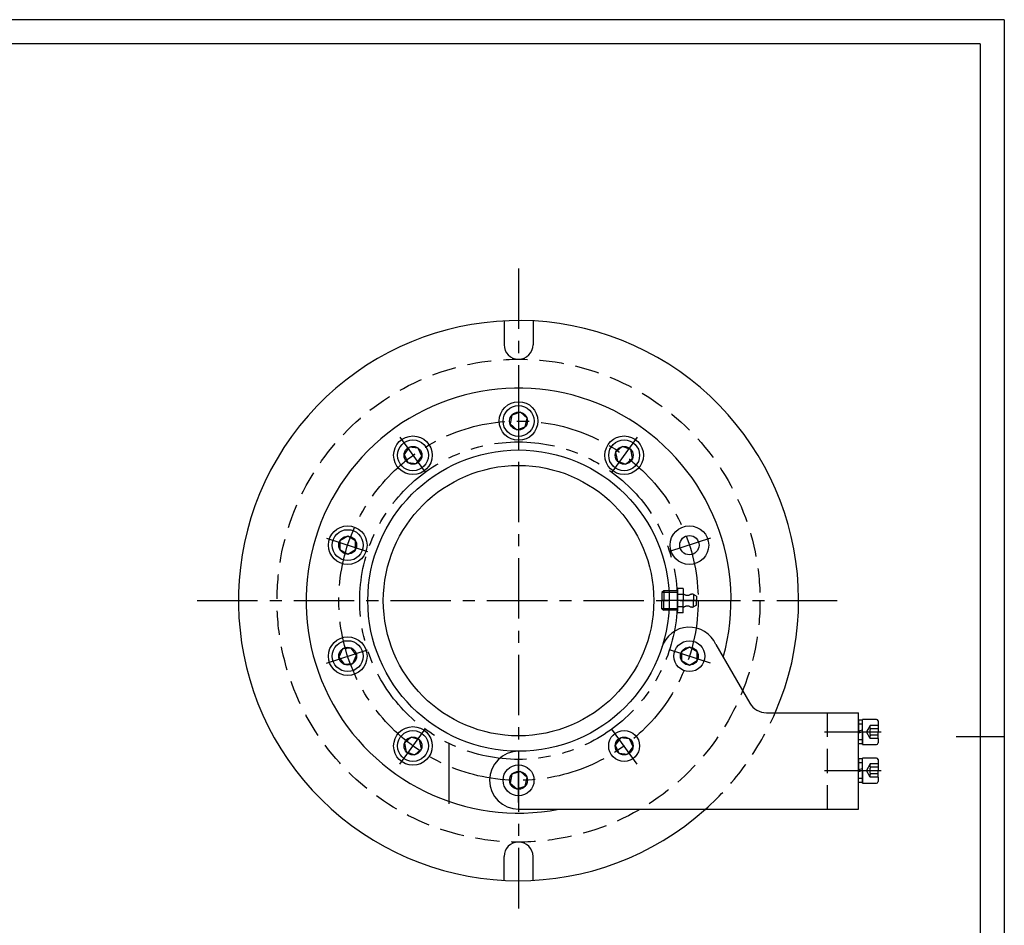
# Model space of a CAD drawing. Header units: millimetres. Extents: x -65 to 988, y -12 to 730.
# Tile 10 of 10: x 478 to 988, y 261 to 730. Entities that reach past the tile are written whole.
import ezdxf

# ---------------------------------------------------------------- set-up
doc = ezdxf.new("R2010")
doc.units = ezdxf.units.MM
doc.header["$LTSCALE"] = 25
for name, pattern in [('CENTER', [2, 1.25, -0.25, 0.25, -0.25]), ('DASHED', [0.75, 0.5, -0.25]), ('PHANTOM', [2.5, 1.25, -0.25, 0.25, -0.25, 0.25, -0.25])]:
    doc.linetypes.add(name, pattern=pattern)
for name, color, linetype in [('1实线', 7, 'Continuous'), ('1轮廓实线层', 7, 'Continuous'), ('2细线层', 4, 'Continuous'), ('3中心线层', 1, 'CENTER'), ('4虚线层', 6, 'DASHED'), ('9双点划线层', 6, 'PHANTOM'), ('图框层', 7, 'Continuous')]:
    doc.layers.add(name, color=color, linetype=linetype)

# ---------------------------------------------------------------- blocks, each defined once
blk = doc.blocks.new('FR4')
at = {"layer": '1轮廓实线层'}
for p, q in [((2597.08, 707.03), (2594.77, 703.03)), ((2601.69, 707.03), (2597.08, 707.03)), ((2604, 703.03), (2601.69, 707.03)), ((2594.77, 703.03), (2597.08, 699.03)), ((2597.08, 699.03), (2601.69, 699.03)), ((2601.69, 699.03), (2604, 703.03))]:
    blk.add_line(p, q, dxfattribs=at)
for radius in [8, 4.62]:
    blk.add_circle((2599.39, 703.03), radius, dxfattribs=at)

msp = doc.modelspace()

# ---------------------------------------------------------------- linework, layer by layer
for p, q in [((838.2, 406.53), (855.7, 376.23)), ((900.02, 371.23), (912.02, 371.23)), ((914.12, 355.08), (913.07, 355.08)), ((914.12, 335.08), (913.07, 335.08))]:
    msp.add_line(p, q)
msp.add_circle((824.47, 457.97), 10)
msp.add_arc((824.47, 400.49), 15, 23.737, 162)
at = {"layer": '1实线'}
for p, q in [((864.36, 371.23), (900.02, 371.23)), ((912.02, 321.23), (912.02, 371.23)), ((736.02, 321.23), (912.02, 321.23))]:
    msp.add_line(p, q, dxfattribs=at)
at = {"layer": '1轮廓实线层'}
for p, q in [((728.52, 574.04), (728.52, 561.73)), ((743.52, 574.04), (743.52, 561.73)), ((914.12, 367.38), (912.02, 367.38)), ((912.02, 367.38), (912.02, 361.76)), ((914.12, 354.73), (914.12, 367.73)), ((921.32, 367.73), (914.12, 367.73)), ((914.12, 361.23), (914.12, 367.38)), ((912.02, 361.76), (914.12, 362.32)), ((922.12, 366.93), (922.12, 361.23)), ((912.02, 355.08), (912.02, 361.76)), ((914.12, 361.23), (912.02, 360.67)), ((914.12, 361.23), (914.12, 355.08)), ((922.12, 357.8), (922.12, 361.23)), ((922.12, 357.8), (922.12, 355.53)), ((987.5, 358.75), (962.5, 358.75)), ((914.12, 355.08), (912.02, 355.08)), ((914.12, 354.73), (921.32, 354.73)), ((914.12, 347.38), (912.02, 347.38)), ((912.02, 347.38), (912.02, 341.76)), ((914.12, 334.73), (914.12, 347.73)), ((921.32, 347.73), (914.12, 347.73)), ((914.12, 341.23), (914.12, 347.38)), ((922.12, 346.93), (922.12, 341.23)), ((912.02, 341.76), (914.12, 342.32)), ((912.02, 335.08), (912.02, 341.76)), ((914.12, 341.23), (912.02, 340.67)), ((914.12, 341.23), (914.12, 335.08)), ((922.12, 337.8), (922.12, 341.23)), ((922.12, 337.8), (922.12, 335.53)), ((914.12, 335.08), (912.02, 335.08)), ((914.12, 334.73), (921.32, 334.73)), ((728.52, 284.43), (728.52, 296.73)), ((743.52, 284.43), (743.52, 296.73))]:
    msp.add_line(p, q, dxfattribs=at)
for centre, radius in [((736.02, 522.23), 10), ((681.36, 504.47), 10), ((790.69, 504.47), 10), ((736.02, 429.23), 78), ((736.02, 429.23), 70), ((647.58, 457.97), 10), ((824.47, 457.97), 5), ((647.58, 400.49), 10), ((681.36, 353.99), 10)]:
    msp.add_circle(centre, radius, dxfattribs=at)
for centre, radius, start, end in [((736.02, 429.23), 145, 336.4218, 311.8557), ((736.02, 561.73), 7.5, 180, 0), ((736.02, 429.23), 110, 344.5289, 280.9425), ((864.36, 381.23), 10, 210, 270), ((921.32, 366.93), 0.8, 360, 90), ((921.32, 355.53), 0.8, 270, 360), ((736.02, 336.23), 15, 90, 270), ((921.32, 346.93), 0.8, 360, 90), ((921.32, 335.53), 0.8, 270, 360), ((736.02, 296.73), 7.5, 0, 180)]:
    msp.add_arc(centre, radius, start, end, dxfattribs=at)
at = {"layer": '2细线层'}
for q in [(-62.5, 730), (987.5, -12.5)]:
    msp.add_line((987.5, 730), q, dxfattribs=at)
at = {"layer": '3中心线层'}
for p, q in [((736.02, 601.17), (736.02, 268.57)), ((736.02, 533.81), (736.02, 511.43)), ((674.56, 513.84), (687.71, 495.73)), ((797.49, 513.84), (784.34, 495.73)), ((636.57, 461.55), (657.85, 454.63)), ((835.48, 461.55), (814.2, 454.63)), ((569.69, 429.23), (904.89, 429.23)), ((828.23, 429.23), (810.23, 429.23)), ((636.57, 396.92), (657.85, 403.83)), ((835.48, 396.92), (814.2, 403.83)), ((674.56, 344.63), (687.71, 362.73)), ((797.49, 344.63), (784.34, 362.73)), ((894.45, 361.23), (923.82, 361.23)), ((736.02, 324.66), (736.02, 347.03)), ((894.45, 341.23), (923.82, 341.23))]:
    msp.add_line(p, q, dxfattribs=at)
msp.add_circle((736.02, 429.23), 93, dxfattribs=at)
at = {"layer": '4虚线层'}
for p, q in [((811.18, 434.23), (810.23, 433.48)), ((810.23, 433.48), (810.23, 429.23)), ((818.23, 433.48), (810.23, 433.48)), ((811.18, 434.23), (811.18, 429.23)), ((818.23, 434.23), (811.18, 434.23)), ((818.23, 435.58), (818.23, 429.23)), ((821.23, 435.58), (818.23, 435.58)), ((818.23, 429.23), (818.23, 434.73)), ((821.23, 435.58), (821.23, 429.23)), ((828.23, 429.23), (810.23, 429.23)), ((828.23, 429.23), (810.23, 429.23)), ((810.23, 424.98), (810.23, 429.23)), ((811.18, 424.23), (811.18, 429.23)), ((821.23, 432.41), (818.23, 432.41)), ((818.23, 429.23), (818.23, 423.73)), ((818.23, 422.88), (818.23, 429.23)), ((821.23, 422.88), (821.23, 429.23)), ((826.63, 432.46), (826.63, 429.23)), ((828.23, 431.63), (826.63, 432.46)), ((826.63, 426), (826.63, 429.23)), ((828.23, 431.63), (828.23, 429.23)), ((828.23, 431.63), (828.23, 429.23)), ((828.23, 426.83), (828.23, 429.23)), ((828.23, 426.83), (828.23, 429.23)), ((818.23, 424.98), (810.23, 424.98)), ((810.23, 424.98), (811.18, 424.23)), ((818.23, 424.23), (811.18, 424.23)), ((821.23, 426.06), (818.23, 426.06)), ((828.23, 426.83), (826.63, 426)), ((821.23, 422.88), (818.23, 422.88)), ((896.02, 321.23), (896.02, 371.23)), ((914.12, 365.28), (912.02, 365.28)), ((918.12, 364.66), (916.14, 361.23)), ((922.12, 364.66), (918.12, 364.66)), ((922.12, 362.95), (918.12, 362.95)), ((914.12, 357.18), (912.02, 357.18)), ((918.12, 357.8), (916.14, 361.23)), ((922.12, 359.52), (918.12, 359.52)), ((922.12, 357.8), (918.12, 357.8)), ((914.12, 345.28), (912.02, 345.28)), ((918.12, 344.66), (916.14, 341.23)), ((922.12, 344.66), (918.12, 344.66)), ((922.12, 342.95), (918.12, 342.95)), ((914.12, 337.18), (912.02, 337.18)), ((918.12, 337.8), (916.14, 341.23)), ((922.12, 339.52), (918.12, 339.52)), ((922.12, 337.8), (918.12, 337.8))]:
    msp.add_line(p, q, dxfattribs=at)
msp.add_circle((736.02, 429.23), 125, dxfattribs=at)
for centre, radius, start, end in [((823.44, 435.33), 3.3, 227.8363, 292.4456), ((825.96, 429.23), 3.3, 78.3416, 112.4456), ((823.44, 423.13), 3.3, 67.5544, 132.1637), ((825.96, 429.23), 3.3, 247.5544, 281.6584), ((736.02, 429.23), 145, 311.8557, 336.4218), ((923.52, 361.23), 5.66, 162.3603, 197.6397), ((919.61, 363.81), 1.72, 150, 210), ((919.61, 358.66), 1.72, 150, 210), ((923.52, 341.23), 5.66, 162.3603, 197.6397), ((919.61, 343.81), 1.72, 150, 210), ((919.61, 338.66), 1.72, 150, 210)]:
    msp.add_arc(centre, radius, start, end, dxfattribs=at)
at = {"layer": '9双点划线层'}
msp.add_line((700.02, 355.34), (700.02, 319.23), dxfattribs=at)
msp.add_circle((736.02, 429.23), 82.2, dxfattribs=at)
at = {"layer": '图框层'}
for q in [(0, 717.5), (975, 0)]:
    msp.add_line((975, 717.5), q, dxfattribs=at)

# ---------------------------------------------------------------- block references
at = {"layer": '1轮廓实线层'}
for p, rotation in [((-1518.89, -949.65), 18), ((-277.76, -2011.71), 54), ((-1898.72, 639.1), 341.9999999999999), ((1350.61, -2141.42), 89.99999999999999), ((2744.22, -1289.22), 126), ((121.44, 2999.88), 269.9999999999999), ((3370.77, 219.36), 162), ((1749.81, 2870.18), 234), ((2990.94, 1808.11), 198)]:
    msp.add_blockref('FR4', p, dxfattribs=dict(at, rotation=rotation))

doc.saveas('drawing.dxf')
